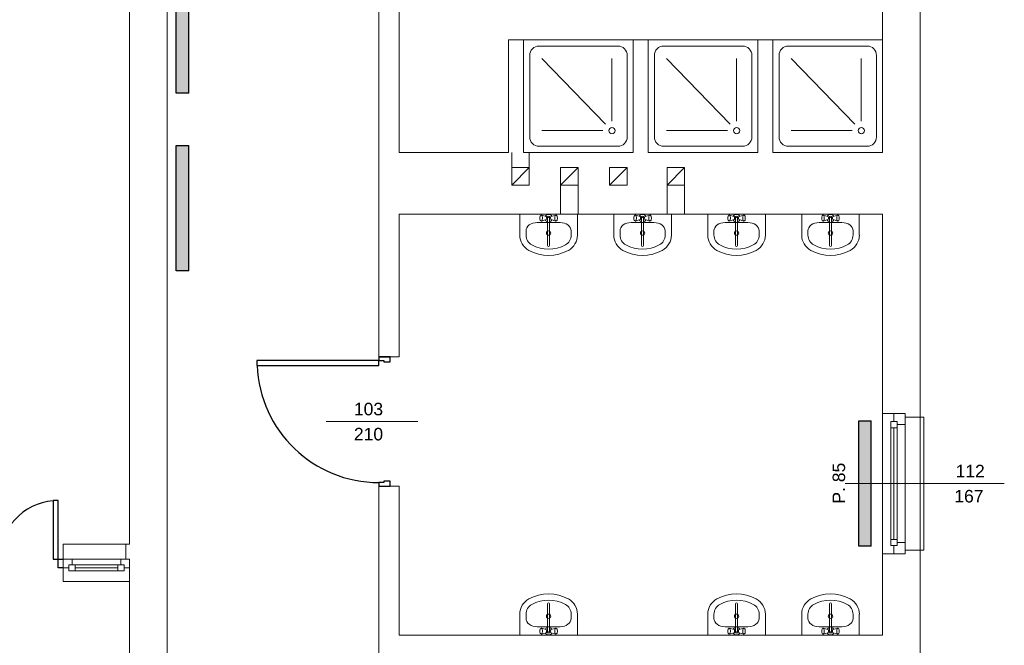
# Model space of a CAD drawing. Header units: millimetres. Extents: x 12683 to 90307, y 30842 to 62253.
# Tile 111 of 152: x 52363 to 53149, y 51122 to 51621. Entities that reach past the tile are written whole.
import ezdxf

# ---------------------------------------------------------------- set-up
doc = ezdxf.new("R2010")
doc.units = ezdxf.units.MM
doc.header["$LTSCALE"] = 0.6
doc.layers.add('zzz_podklady_drzwi', color=252, linetype='Continuous')
doc.layers.add('zzz_podklady_grzejniki_ist', color=252, linetype='Continuous')
for name, color, linetype, lineweight in [('zzz_podklady_drzwi_opisy', 252, 'Continuous', 15), ('zzz_podklady_okna_opisy', 252, 'Continuous', 15), ('zzz_podklady_sciany', 252, 'Continuous', 15)]:
    doc.layers.add(name, color=color, linetype=linetype, lineweight=lineweight)
doc.styles.add('GENERATED_STYLE_1', font='ARIAL.TTF')

msp = doc.modelspace()

# ---------------------------------------------------------------- hatches: boundary and pattern name
at = {"layer": 'zzz_podklady_grzejniki_ist'}
for points in [[(52497.69, 51661.81), (52487.69, 51661.81), (52487.69, 51561.81), (52497.69, 51561.81)], [(52497.69, 51520.32), (52487.69, 51520.32), (52487.69, 51420.32), (52497.69, 51420.32)], [(53042.58, 51300.53), (53032.58, 51300.53), (53032.58, 51200.53), (53042.58, 51200.53)]]:
    msp.add_hatch(color=256, dxfattribs=at).paths.add_polyline_path(points, flags=0)

# ---------------------------------------------------------------- linework, layer by layer
at = {"layer": 'zzz_podklady_drzwi'}
for p, q in [((52649.58, 51351.53), (52658.58, 51351.53)), ((52649.58, 51351.53), (52649.58, 51348.73)), ((52658.58, 51351.53), (52649.58, 51351.53)), ((52649.58, 51351.53), (52658.58, 51351.53)), ((52658.58, 51347.53), (52658.58, 51351.53)), ((52649.58, 51348.73), (52552.18, 51348.73)), ((52552.18, 51348.73), (52552.18, 51344.73)), ((52552.18, 51344.73), (52649.58, 51344.73)), ((52649.58, 51348.73), (52653.58, 51348.73)), ((52649.58, 51344.73), (52649.58, 51348.73)), ((52653.58, 51348.73), (52653.58, 51347.53)), ((52653.58, 51347.53), (52658.58, 51347.53)), ((52653.58, 51251.33), (52649.58, 51251.33)), ((52649.58, 51251.33), (52649.58, 51248.53)), ((52658.58, 51252.53), (52653.58, 51252.53)), ((52653.58, 51252.53), (52653.58, 51251.33)), ((52658.58, 51248.53), (52658.58, 51252.53)), ((52649.58, 51248.53), (52658.58, 51248.53)), ((52649.58, 51248.53), (52658.58, 51248.53)), ((52649.58, 51248.53), (52658.58, 51248.53)), ((52393.58, 51237.05), (52389.58, 51237.05)), ((52389.58, 51237.05), (52389.58, 51190.29)), ((52393.58, 51190.29), (52393.58, 51237.05)), ((52389.58, 51190.29), (52393.58, 51190.29)), ((52393.58, 51183.29), (52393.58, 51190.29)), ((52393.58, 51190.29), (52397.58, 51190.29)), ((52397.58, 51183.29), (52393.58, 51183.29))]:
    msp.add_line(p, q, dxfattribs=at)
for centre, radius, start, end in [((52649.58, 51348.73), 97.4, 182.35367, 270), ((52393.58, 51190.29), 46.76, 94.88936, 180)]:
    msp.add_arc(centre, radius, start, end, dxfattribs=at)
at = {"layer": 'zzz_podklady_drzwi_opisy'}
msp.add_line((52607.44, 51300.03), (52680.58, 51300.03), dxfattribs=at)
at = {"layer": 'zzz_podklady_grzejniki_ist'}
for p, q in [((52487.69, 51561.81), (52487.69, 51661.81)), ((52497.69, 51561.81), (52497.69, 51661.81)), ((52497.69, 51561.81), (52487.69, 51561.81)), ((52487.69, 51420.32), (52487.69, 51520.32)), ((52487.69, 51520.32), (52497.69, 51520.32)), ((52497.69, 51420.32), (52497.69, 51520.32)), ((52497.69, 51420.32), (52487.69, 51420.32)), ((53032.58, 51200.53), (53032.58, 51300.53)), ((53032.58, 51300.53), (53042.58, 51300.53)), ((53042.58, 51200.53), (53042.58, 51300.53)), ((53042.58, 51200.53), (53032.58, 51200.53))]:
    msp.add_line(p, q, dxfattribs=at)
at = {"layer": 'zzz_podklady_sciany'}
for p, q in [((52450.58, 52355.53), (52450.58, 51561.81)), ((52480.58, 51559.53), (52480.58, 52206.53)), ((52649.58, 51813.53), (52649.58, 51351.53)), ((52665.58, 51514.53), (52665.58, 51813.53)), ((53051.58, 51636.53), (53051.58, 51514.53)), ((53081.58, 51303.53), (53081.58, 51639.53)), ((52765.08, 51604.53), (52753.08, 51604.53)), ((52753.08, 51604.53), (52753.08, 51514.53)), ((52765.08, 51514.53), (52765.08, 51604.53)), ((52852.58, 51604.53), (52765.08, 51604.53)), ((52765.08, 51604.53), (52765.08, 51514.53)), ((52864.58, 51604.53), (52852.58, 51604.53)), ((52852.58, 51604.53), (52852.58, 51514.53)), ((52852.58, 51514.53), (52852.58, 51604.53)), ((52864.58, 51514.53), (52864.58, 51604.53)), ((52952.08, 51604.53), (52864.58, 51604.53)), ((52864.58, 51604.53), (52864.58, 51514.53)), ((52964.08, 51604.53), (52952.08, 51604.53)), ((52952.08, 51604.53), (52952.08, 51514.53)), ((52952.08, 51514.53), (52952.08, 51604.53)), ((52964.08, 51514.53), (52964.08, 51604.53)), ((53051.58, 51604.53), (52964.08, 51604.53)), ((52964.08, 51604.53), (52964.08, 51514.53)), ((53051.58, 51514.53), (53051.58, 51604.53)), ((52840.43, 51599.53), (52777.24, 51599.53)), ((52939.93, 51599.53), (52876.74, 51599.53)), ((53039.43, 51599.53), (52976.24, 51599.53)), ((52769.94, 51527.03), (52769.94, 51592.03)), ((52830.41, 51537.33), (52779.67, 51589.53)), ((52835.57, 51539.53), (52835.57, 51589.53)), ((52847.72, 51527.03), (52847.72, 51592.03)), ((52869.44, 51527.03), (52869.44, 51592.03)), ((52929.91, 51537.33), (52879.17, 51589.53)), ((52935.07, 51539.53), (52935.07, 51589.53)), ((52947.22, 51527.03), (52947.22, 51592.03)), ((52968.94, 51527.03), (52968.94, 51592.03)), ((53029.41, 51537.33), (52978.67, 51589.53)), ((53034.57, 51539.53), (53034.57, 51589.53)), ((53046.72, 51527.03), (53046.72, 51592.03)), ((52450.58, 51562.53), (52450.58, 51202.29)), ((52480.58, 51112.96), (52480.58, 51559.53)), ((52828.28, 51532.03), (52779.67, 51532.03)), ((52927.78, 51532.03), (52879.17, 51532.03)), ((53027.28, 51532.03), (52978.67, 51532.03)), ((52840.43, 51519.53), (52777.24, 51519.53)), ((52939.93, 51519.53), (52876.74, 51519.53)), ((53039.43, 51519.53), (52976.24, 51519.53)), ((52753.08, 51514.53), (52665.58, 51514.53)), ((52755.58, 51502.53), (52755.58, 51514.53)), ((52852.58, 51514.53), (52765.08, 51514.53)), ((52765.08, 51514.53), (52852.58, 51514.53)), ((52769.58, 51502.53), (52769.58, 51514.53)), ((52952.08, 51514.53), (52864.58, 51514.53)), ((52864.58, 51514.53), (52952.08, 51514.53)), ((53051.58, 51514.53), (52964.08, 51514.53)), ((52964.08, 51514.53), (53051.58, 51514.53)), ((52769.58, 51502.53), (52755.58, 51488.53)), ((52808.58, 51502.53), (52794.58, 51488.53)), ((52847.58, 51502.53), (52833.58, 51488.53)), ((52893.58, 51502.53), (52879.58, 51488.53)), ((52794.58, 51488.53), (52794.58, 51465.53)), ((52808.58, 51488.53), (52808.58, 51465.53)), ((52879.58, 51488.53), (52879.58, 51465.53)), ((52893.58, 51488.53), (52893.58, 51465.53)), ((52665.58, 51351.53), (52665.58, 51465.53)), ((52665.58, 51465.53), (53051.58, 51465.53)), ((52762, 51465.53), (52762, 51448.73)), ((52808, 51465.53), (52762, 51465.53)), ((52778.09, 51463.26), (52778.01, 51462.6)), ((52778.01, 51462.6), (52778.01, 51461.91)), ((52778.01, 51461.91), (52778.09, 51461.26)), ((52778.24, 51463.79), (52778.09, 51463.26)), ((52778.45, 51464.14), (52778.24, 51463.79)), ((52778.96, 51464.51), (52778.45, 51464.14)), ((52779.24, 51464.66), (52778.96, 51464.51)), ((52779.53, 51464.51), (52779.24, 51464.66)), ((52782.99, 51463.46), (52779.24, 51464.66)), ((52779.77, 51464.1), (52779.53, 51464.51)), ((52779.96, 51463.46), (52779.77, 51464.1)), ((52780.05, 51462.67), (52779.96, 51463.46)), ((52779.96, 51461.06), (52780.05, 51461.84)), ((52780.05, 51461.84), (52780.05, 51462.67)), ((52784.22, 51462.4), (52784.22, 51440.37)), ((52785.79, 51440.37), (52785.79, 51462.4)), ((52787.01, 51463.46), (52790.76, 51464.66)), ((52790.05, 51463.46), (52789.95, 51462.67)), ((52789.95, 51462.67), (52789.95, 51461.84)), ((52789.95, 51461.84), (52790.05, 51461.06)), ((52790.23, 51464.1), (52790.05, 51463.46)), ((52790.48, 51464.51), (52790.23, 51464.1)), ((52790.76, 51464.66), (52790.48, 51464.51)), ((52791.04, 51464.51), (52790.76, 51464.66)), ((52791.04, 51464.51), (52791.56, 51464.14)), ((52791.77, 51463.79), (52791.56, 51464.14)), ((52791.92, 51463.26), (52791.77, 51463.79)), ((52792, 51462.6), (52791.92, 51463.26)), ((52791.92, 51461.26), (52792, 51461.91)), ((52792, 51461.91), (52792, 51462.6)), ((52808, 51465.53), (52808, 51448.73)), ((52837, 51465.53), (52837, 51448.73)), ((52883, 51465.53), (52837, 51465.53)), ((52853.09, 51463.26), (52853.01, 51462.6)), ((52853.01, 51462.6), (52853.01, 51461.91)), ((52853.01, 51461.91), (52853.09, 51461.26)), ((52853.24, 51463.79), (52853.09, 51463.26)), ((52853.45, 51464.14), (52853.24, 51463.79)), ((52853.96, 51464.51), (52853.45, 51464.14)), ((52854.24, 51464.66), (52853.96, 51464.51)), ((52854.53, 51464.51), (52854.24, 51464.66)), ((52857.99, 51463.46), (52854.24, 51464.66)), ((52854.77, 51464.1), (52854.53, 51464.51)), ((52854.96, 51463.46), (52854.77, 51464.1)), ((52855.05, 51462.67), (52854.96, 51463.46)), ((52854.96, 51461.06), (52855.05, 51461.84)), ((52855.05, 51461.84), (52855.05, 51462.67)), ((52859.22, 51462.4), (52859.22, 51440.37)), ((52860.79, 51440.37), (52860.79, 51462.4)), ((52862.01, 51463.46), (52865.76, 51464.66)), ((52865.05, 51463.46), (52864.95, 51462.67)), ((52864.95, 51462.67), (52864.95, 51461.84)), ((52864.95, 51461.84), (52865.05, 51461.06)), ((52865.23, 51464.1), (52865.05, 51463.46)), ((52865.48, 51464.51), (52865.23, 51464.1)), ((52865.76, 51464.66), (52865.48, 51464.51)), ((52866.04, 51464.51), (52865.76, 51464.66)), ((52866.04, 51464.51), (52866.56, 51464.14)), ((52866.77, 51463.79), (52866.56, 51464.14)), ((52866.92, 51463.26), (52866.77, 51463.79)), ((52867, 51462.6), (52866.92, 51463.26)), ((52866.92, 51461.26), (52867, 51461.91)), ((52867, 51461.91), (52867, 51462.6)), ((52883, 51465.53), (52883, 51448.73)), ((52912, 51465.53), (52912, 51448.73)), ((52958, 51465.53), (52912, 51465.53)), ((52928.09, 51463.26), (52928.01, 51462.6)), ((52928.01, 51462.6), (52928.01, 51461.91)), ((52928.01, 51461.91), (52928.09, 51461.26)), ((52928.24, 51463.79), (52928.09, 51463.26)), ((52928.45, 51464.14), (52928.24, 51463.79)), ((52928.96, 51464.51), (52928.45, 51464.14)), ((52929.24, 51464.66), (52928.96, 51464.51)), ((52929.53, 51464.51), (52929.24, 51464.66)), ((52932.99, 51463.46), (52929.24, 51464.66)), ((52929.77, 51464.1), (52929.53, 51464.51)), ((52929.96, 51463.46), (52929.77, 51464.1)), ((52930.05, 51462.67), (52929.96, 51463.46)), ((52929.96, 51461.06), (52930.05, 51461.84)), ((52930.05, 51461.84), (52930.05, 51462.67)), ((52934.22, 51462.4), (52934.22, 51440.37)), ((52935.79, 51440.37), (52935.79, 51462.4)), ((52937.01, 51463.46), (52940.76, 51464.66)), ((52940.05, 51463.46), (52939.95, 51462.67)), ((52939.95, 51462.67), (52939.95, 51461.84)), ((52939.95, 51461.84), (52940.05, 51461.06)), ((52940.23, 51464.1), (52940.05, 51463.46)), ((52940.48, 51464.51), (52940.23, 51464.1)), ((52940.76, 51464.66), (52940.48, 51464.51)), ((52941.04, 51464.51), (52940.76, 51464.66)), ((52941.04, 51464.51), (52941.56, 51464.14)), ((52941.77, 51463.79), (52941.56, 51464.14)), ((52941.92, 51463.26), (52941.77, 51463.79)), ((52942, 51462.6), (52941.92, 51463.26)), ((52941.92, 51461.26), (52942, 51461.91)), ((52942, 51461.91), (52942, 51462.6)), ((52958, 51465.53), (52958, 51448.73)), ((52987, 51465.53), (52987, 51448.73)), ((53033, 51465.53), (52987, 51465.53)), ((53003.09, 51463.26), (53003.01, 51462.6)), ((53003.01, 51462.6), (53003.01, 51461.91)), ((53003.01, 51461.91), (53003.09, 51461.26)), ((53003.24, 51463.79), (53003.09, 51463.26)), ((53003.45, 51464.14), (53003.24, 51463.79)), ((53003.96, 51464.51), (53003.45, 51464.14)), ((53004.24, 51464.66), (53003.96, 51464.51)), ((53004.53, 51464.51), (53004.24, 51464.66)), ((53007.99, 51463.46), (53004.24, 51464.66)), ((53004.77, 51464.1), (53004.53, 51464.51)), ((53004.96, 51463.46), (53004.77, 51464.1)), ((53005.05, 51462.67), (53004.96, 51463.46)), ((53004.96, 51461.06), (53005.05, 51461.84)), ((53005.05, 51461.84), (53005.05, 51462.67)), ((53009.22, 51462.4), (53009.22, 51440.37)), ((53010.79, 51440.37), (53010.79, 51462.4)), ((53012.01, 51463.46), (53015.76, 51464.66)), ((53015.05, 51463.46), (53014.95, 51462.67)), ((53014.95, 51462.67), (53014.95, 51461.84)), ((53014.95, 51461.84), (53015.05, 51461.06)), ((53015.23, 51464.1), (53015.05, 51463.46)), ((53015.48, 51464.51), (53015.23, 51464.1)), ((53015.76, 51464.66), (53015.48, 51464.51)), ((53016.04, 51464.51), (53015.76, 51464.66)), ((53016.04, 51464.51), (53016.56, 51464.14)), ((53016.77, 51463.79), (53016.56, 51464.14)), ((53016.92, 51463.26), (53016.77, 51463.79)), ((53017, 51462.6), (53016.92, 51463.26)), ((53016.92, 51461.26), (53017, 51461.91)), ((53017, 51461.91), (53017, 51462.6)), ((53033, 51465.53), (53033, 51448.73)), ((53051.58, 51465.53), (53051.58, 51306.53)), ((52775.89, 51458.76), (52775.89, 51458.76)), ((52794.11, 51458.76), (52775.89, 51458.76)), ((52778.09, 51461.26), (52778.24, 51460.72)), ((52778.24, 51460.72), (52778.45, 51460.38)), ((52778.96, 51460), (52778.45, 51460.38)), ((52778.96, 51460), (52779.24, 51459.86)), ((52782.99, 51461.05), (52779.24, 51459.86)), ((52779.24, 51459.86), (52779.53, 51460)), ((52779.53, 51460), (52779.77, 51460.42)), ((52779.77, 51460.42), (52779.96, 51461.06)), ((52787.01, 51461.05), (52790.76, 51459.86)), ((52790.05, 51461.06), (52790.23, 51460.42)), ((52790.23, 51460.42), (52790.48, 51460)), ((52790.48, 51460), (52790.76, 51459.86)), ((52790.76, 51459.86), (52791.04, 51460)), ((52791.04, 51460), (52791.56, 51460.38)), ((52791.56, 51460.38), (52791.77, 51460.72)), ((52791.77, 51460.72), (52791.92, 51461.26)), ((52850.89, 51458.76), (52850.89, 51458.76)), ((52869.11, 51458.76), (52850.89, 51458.76)), ((52853.09, 51461.26), (52853.24, 51460.72)), ((52853.24, 51460.72), (52853.45, 51460.38)), ((52853.96, 51460), (52853.45, 51460.38)), ((52853.96, 51460), (52854.24, 51459.86)), ((52857.99, 51461.05), (52854.24, 51459.86)), ((52854.24, 51459.86), (52854.53, 51460)), ((52854.53, 51460), (52854.77, 51460.42)), ((52854.77, 51460.42), (52854.96, 51461.06)), ((52862.01, 51461.05), (52865.76, 51459.86)), ((52865.05, 51461.06), (52865.23, 51460.42)), ((52865.23, 51460.42), (52865.48, 51460)), ((52865.48, 51460), (52865.76, 51459.86)), ((52865.76, 51459.86), (52866.04, 51460)), ((52866.04, 51460), (52866.56, 51460.38)), ((52866.56, 51460.38), (52866.77, 51460.72)), ((52866.77, 51460.72), (52866.92, 51461.26)), ((52925.89, 51458.76), (52925.89, 51458.76)), ((52944.11, 51458.76), (52925.89, 51458.76)), ((52928.09, 51461.26), (52928.24, 51460.72)), ((52928.24, 51460.72), (52928.45, 51460.38)), ((52928.96, 51460), (52928.45, 51460.38)), ((52928.96, 51460), (52929.24, 51459.86)), ((52932.99, 51461.05), (52929.24, 51459.86)), ((52929.24, 51459.86), (52929.53, 51460)), ((52929.53, 51460), (52929.77, 51460.42)), ((52929.77, 51460.42), (52929.96, 51461.06)), ((52937.01, 51461.05), (52940.76, 51459.86)), ((52940.05, 51461.06), (52940.23, 51460.42)), ((52940.23, 51460.42), (52940.48, 51460)), ((52940.48, 51460), (52940.76, 51459.86)), ((52940.76, 51459.86), (52941.04, 51460)), ((52941.04, 51460), (52941.56, 51460.38)), ((52941.56, 51460.38), (52941.77, 51460.72)), ((52941.77, 51460.72), (52941.92, 51461.26)), ((53000.89, 51458.76), (53000.89, 51458.76)), ((53019.11, 51458.76), (53000.89, 51458.76)), ((53003.09, 51461.26), (53003.24, 51460.72)), ((53003.24, 51460.72), (53003.45, 51460.38)), ((53003.96, 51460), (53003.45, 51460.38)), ((53003.96, 51460), (53004.24, 51459.86)), ((53007.99, 51461.05), (53004.24, 51459.86)), ((53004.24, 51459.86), (53004.53, 51460)), ((53004.53, 51460), (53004.77, 51460.42)), ((53004.77, 51460.42), (53004.96, 51461.06)), ((53012.01, 51461.05), (53015.76, 51459.86)), ((53015.05, 51461.06), (53015.23, 51460.42)), ((53015.23, 51460.42), (53015.48, 51460)), ((53015.48, 51460), (53015.76, 51459.86)), ((53015.76, 51459.86), (53016.04, 51460)), ((53016.04, 51460), (53016.56, 51460.38)), ((53016.56, 51460.38), (53016.77, 51460.72)), ((53016.77, 51460.72), (53016.92, 51461.26)), ((52767, 51452.09), (52767, 51448.73)), ((52803, 51452.09), (52803, 51448.73)), ((52842, 51452.09), (52842, 51448.73)), ((52878, 51452.09), (52878, 51448.73)), ((52917, 51452.09), (52917, 51448.73)), ((52953, 51452.09), (52953, 51448.73)), ((52992, 51452.09), (52992, 51448.73)), ((53028, 51452.09), (53028, 51448.73)), ((52649.58, 51351.53), (52665.58, 51351.53)), ((53060.58, 51306.53), (53051.58, 51306.53)), ((53051.58, 51194.53), (53051.58, 51306.53)), ((53051.58, 51194.53), (53051.58, 51306.53)), ((53069.58, 51306.53), (53060.58, 51306.53)), ((53060.58, 51306.53), (53069.58, 51306.53)), ((53069.58, 51306.53), (53060.58, 51306.53)), ((53069.58, 51303.53), (53069.58, 51306.53)), ((53069.58, 51303.53), (53069.58, 51306.53)), ((53081.58, 51303.53), (53069.58, 51303.53)), ((53081.58, 51197.53), (53081.58, 51303.53)), ((53084.58, 51303.53), (53081.58, 51303.53)), ((53084.58, 51197.53), (53084.58, 51303.53)), ((52649.58, 51248.53), (52665.58, 51248.53)), ((52649.58, 51248.53), (52649.58, 50932.53)), ((52665.58, 51129.53), (52665.58, 51248.53)), ((52447.58, 51202.29), (52397.58, 51202.29)), ((52397.58, 51202.29), (52397.58, 51190.29)), ((52447.58, 51202.29), (52447.58, 51190.29)), ((52450.58, 51202.29), (52447.58, 51202.29)), ((53060.58, 51194.53), (53051.58, 51194.53)), ((53051.58, 51194.53), (53051.58, 51129.53)), ((53069.58, 51194.53), (53060.58, 51194.53)), ((53069.58, 51194.53), (53060.58, 51194.53)), ((53069.58, 51194.53), (53060.58, 51194.53)), ((53081.58, 51197.53), (53069.58, 51197.53)), ((53069.58, 51197.53), (53069.58, 51194.53)), ((53069.58, 51197.53), (53069.58, 51194.53)), ((53081.58, 50990.53), (53081.58, 51197.53)), ((53081.58, 51197.53), (53084.58, 51197.53)), ((52397.58, 51183.29), (52397.58, 51190.29)), ((52397.58, 51190.29), (52397.58, 51183.29)), ((52397.58, 51190.29), (52397.58, 51183.29)), ((52397.58, 51190.29), (52397.58, 51183.29)), ((52447.58, 51190.29), (52450.58, 51190.29)), ((52447.58, 51190.29), (52450.58, 51190.29)), ((52450.58, 51190.29), (52450.58, 51183.29)), ((52450.58, 51190.29), (52450.58, 51183.29)), ((52450.58, 51190.29), (52450.58, 51183.29)), ((52397.58, 51172.29), (52397.58, 51183.29)), ((52450.58, 51183.29), (52450.58, 51172.29)), ((52450.58, 51172.29), (52397.58, 51172.29)), ((52450.58, 51172.29), (52450.58, 51112.96)), ((52784.22, 51132.66), (52784.22, 51154.68)), ((52785.79, 51154.68), (52785.79, 51132.66)), ((52934.22, 51132.66), (52934.22, 51154.68)), ((52935.79, 51154.68), (52935.79, 51132.66)), ((53009.22, 51132.66), (53009.22, 51154.68)), ((53010.79, 51154.68), (53010.79, 51132.66)), ((52762, 51129.53), (52762, 51146.33)), ((52767, 51142.97), (52767, 51146.33)), ((52803, 51142.97), (52803, 51146.33)), ((52808, 51129.53), (52808, 51146.33)), ((52912, 51129.53), (52912, 51146.33)), ((52917, 51142.97), (52917, 51146.33)), ((52953, 51142.97), (52953, 51146.33)), ((52958, 51129.53), (52958, 51146.33)), ((52987, 51129.53), (52987, 51146.33)), ((52992, 51142.97), (52992, 51146.33)), ((53028, 51142.97), (53028, 51146.33)), ((53033, 51129.53), (53033, 51146.33)), ((52775.89, 51136.29), (52775.89, 51136.3)), ((52794.11, 51136.3), (52775.89, 51136.3)), ((52778.01, 51133.14), (52778.09, 51133.8)), ((52778.01, 51132.45), (52778.01, 51133.14)), ((52778.09, 51131.8), (52778.01, 51132.45)), ((52778.09, 51133.8), (52778.24, 51134.33)), ((52778.24, 51131.26), (52778.09, 51131.8)), ((52778.24, 51134.33), (52778.45, 51134.68)), ((52778.96, 51135.05), (52778.45, 51134.68)), ((52778.96, 51135.05), (52779.24, 51135.2)), ((52779.24, 51135.2), (52779.53, 51135.05)), ((52782.99, 51134), (52779.24, 51135.2)), ((52782.99, 51131.59), (52779.24, 51130.4)), ((52779.53, 51135.05), (52779.77, 51134.64)), ((52779.77, 51134.64), (52779.96, 51134)), ((52779.96, 51131.6), (52779.77, 51130.96)), ((52779.96, 51134), (52780.05, 51133.21)), ((52780.05, 51132.38), (52779.96, 51131.6)), ((52780.05, 51133.21), (52780.05, 51132.38)), ((52787.01, 51134), (52790.76, 51135.2)), ((52787.01, 51131.59), (52790.76, 51130.4)), ((52789.95, 51133.21), (52790.05, 51134)), ((52789.95, 51132.38), (52789.95, 51133.21)), ((52790.05, 51131.6), (52789.95, 51132.38)), ((52790.05, 51134), (52790.23, 51134.64)), ((52790.23, 51130.96), (52790.05, 51131.6)), ((52790.23, 51134.64), (52790.48, 51135.05)), ((52790.48, 51135.05), (52790.76, 51135.2)), ((52790.76, 51135.2), (52791.04, 51135.05)), ((52791.04, 51135.05), (52791.56, 51134.68)), ((52791.56, 51134.68), (52791.77, 51134.33)), ((52791.77, 51134.33), (52791.92, 51133.8)), ((52791.92, 51131.8), (52791.77, 51131.26)), ((52791.92, 51133.8), (52792, 51133.14)), ((52792, 51132.45), (52791.92, 51131.8)), ((52792, 51133.14), (52792, 51132.45)), ((52925.89, 51136.29), (52925.89, 51136.3)), ((52944.11, 51136.3), (52925.89, 51136.3)), ((52928.01, 51133.14), (52928.09, 51133.8)), ((52928.01, 51132.45), (52928.01, 51133.14)), ((52928.09, 51131.8), (52928.01, 51132.45)), ((52928.09, 51133.8), (52928.24, 51134.33)), ((52928.24, 51131.26), (52928.09, 51131.8)), ((52928.24, 51134.33), (52928.45, 51134.68)), ((52928.96, 51135.05), (52928.45, 51134.68)), ((52928.96, 51135.05), (52929.24, 51135.2)), ((52929.24, 51135.2), (52929.53, 51135.05)), ((52932.99, 51134), (52929.24, 51135.2)), ((52932.99, 51131.59), (52929.24, 51130.4)), ((52929.53, 51135.05), (52929.77, 51134.64)), ((52929.77, 51134.64), (52929.96, 51134)), ((52929.96, 51131.6), (52929.77, 51130.96)), ((52929.96, 51134), (52930.05, 51133.21)), ((52930.05, 51132.38), (52929.96, 51131.6)), ((52930.05, 51133.21), (52930.05, 51132.38)), ((52937.01, 51134), (52940.76, 51135.2)), ((52937.01, 51131.59), (52940.76, 51130.4)), ((52939.95, 51133.21), (52940.05, 51134)), ((52939.95, 51132.38), (52939.95, 51133.21)), ((52940.05, 51131.6), (52939.95, 51132.38)), ((52940.05, 51134), (52940.23, 51134.64)), ((52940.23, 51130.96), (52940.05, 51131.6)), ((52940.23, 51134.64), (52940.48, 51135.05)), ((52940.48, 51135.05), (52940.76, 51135.2)), ((52940.76, 51135.2), (52941.04, 51135.05)), ((52941.04, 51135.05), (52941.56, 51134.68)), ((52941.56, 51134.68), (52941.77, 51134.33)), ((52941.77, 51134.33), (52941.92, 51133.8)), ((52941.92, 51131.8), (52941.77, 51131.26)), ((52941.92, 51133.8), (52942, 51133.14)), ((52942, 51132.45), (52941.92, 51131.8)), ((52942, 51133.14), (52942, 51132.45)), ((53000.89, 51136.29), (53000.89, 51136.3)), ((53019.11, 51136.3), (53000.89, 51136.3)), ((53003.01, 51133.14), (53003.09, 51133.8)), ((53003.01, 51132.45), (53003.01, 51133.14)), ((53003.09, 51131.8), (53003.01, 51132.45)), ((53003.09, 51133.8), (53003.24, 51134.33)), ((53003.24, 51131.26), (53003.09, 51131.8)), ((53003.24, 51134.33), (53003.45, 51134.68)), ((53003.96, 51135.05), (53003.45, 51134.68)), ((53003.96, 51135.05), (53004.24, 51135.2)), ((53004.24, 51135.2), (53004.53, 51135.05)), ((53007.99, 51134), (53004.24, 51135.2)), ((53007.99, 51131.59), (53004.24, 51130.4)), ((53004.53, 51135.05), (53004.77, 51134.64)), ((53004.77, 51134.64), (53004.96, 51134)), ((53004.96, 51131.6), (53004.77, 51130.96)), ((53004.96, 51134), (53005.05, 51133.21)), ((53005.05, 51132.38), (53004.96, 51131.6)), ((53005.05, 51133.21), (53005.05, 51132.38)), ((53012.01, 51134), (53015.76, 51135.2)), ((53012.01, 51131.59), (53015.76, 51130.4)), ((53014.95, 51133.21), (53015.05, 51134)), ((53014.95, 51132.38), (53014.95, 51133.21)), ((53015.05, 51131.6), (53014.95, 51132.38)), ((53015.05, 51134), (53015.23, 51134.64)), ((53015.23, 51130.96), (53015.05, 51131.6)), ((53015.23, 51134.64), (53015.48, 51135.05)), ((53015.48, 51135.05), (53015.76, 51135.2)), ((53015.76, 51135.2), (53016.04, 51135.05)), ((53016.04, 51135.05), (53016.56, 51134.68)), ((53016.56, 51134.68), (53016.77, 51134.33)), ((53016.77, 51134.33), (53016.92, 51133.8)), ((53016.92, 51131.8), (53016.77, 51131.26)), ((53016.92, 51133.8), (53017, 51133.14)), ((53017, 51132.45), (53016.92, 51131.8)), ((53017, 51133.14), (53017, 51132.45)), ((53051.58, 51129.53), (52665.58, 51129.53)), ((52808, 51129.53), (52762, 51129.53)), ((52778.45, 51130.92), (52778.24, 51131.26)), ((52778.96, 51130.54), (52778.45, 51130.92)), ((52779.24, 51130.4), (52778.96, 51130.54)), ((52779.53, 51130.54), (52779.24, 51130.4)), ((52779.77, 51130.96), (52779.53, 51130.54)), ((52790.48, 51130.54), (52790.23, 51130.96)), ((52790.76, 51130.4), (52790.48, 51130.54)), ((52791.04, 51130.54), (52790.76, 51130.4)), ((52791.04, 51130.54), (52791.56, 51130.92)), ((52791.77, 51131.26), (52791.56, 51130.92)), ((52958, 51129.53), (52912, 51129.53)), ((52928.45, 51130.92), (52928.24, 51131.26)), ((52928.96, 51130.54), (52928.45, 51130.92)), ((52929.24, 51130.4), (52928.96, 51130.54)), ((52929.53, 51130.54), (52929.24, 51130.4)), ((52929.77, 51130.96), (52929.53, 51130.54)), ((52940.48, 51130.54), (52940.23, 51130.96)), ((52940.76, 51130.4), (52940.48, 51130.54)), ((52941.04, 51130.54), (52940.76, 51130.4)), ((52941.04, 51130.54), (52941.56, 51130.92)), ((52941.77, 51131.26), (52941.56, 51130.92)), ((53033, 51129.53), (52987, 51129.53)), ((53003.45, 51130.92), (53003.24, 51131.26)), ((53003.96, 51130.54), (53003.45, 51130.92)), ((53004.24, 51130.4), (53003.96, 51130.54)), ((53004.53, 51130.54), (53004.24, 51130.4)), ((53004.77, 51130.96), (53004.53, 51130.54)), ((53015.48, 51130.54), (53015.23, 51130.96)), ((53015.76, 51130.4), (53015.48, 51130.54)), ((53016.04, 51130.54), (53015.76, 51130.4)), ((53016.04, 51130.54), (53016.56, 51130.92)), ((53016.77, 51131.26), (53016.56, 51130.92))]:
    msp.add_line(p, q, dxfattribs=at)
at = {"layer": 'zzz_podklady_sciany', "flags": 128}
for points in [[(52769.58, 51502.53), (52755.58, 51502.53), (52755.58, 51488.53), (52769.58, 51488.53)], [(52808.58, 51502.53), (52794.58, 51502.53), (52794.58, 51488.53), (52808.58, 51488.53)], [(52847.58, 51502.53), (52833.58, 51502.53), (52833.58, 51488.53), (52847.58, 51488.53)], [(52893.58, 51502.53), (52879.58, 51502.53), (52879.58, 51488.53), (52893.58, 51488.53)]]:
    msp.add_lwpolyline(points, close=True, dxfattribs=at)
at = {"layer": 'zzz_podklady_sciany'}
for centre in [(52785, 51450.34), (52860, 51450.34), (52935, 51450.34), (53010, 51450.34), (52785, 51144.72), (52935, 51144.72), (53010, 51144.72)]:
    msp.add_circle(centre, 1.75, dxfattribs=at)
for centre, radius, start, end in [((52785, 51462.26), 3, 27.97653, 152.02347), ((52785, 51462.26), 1.68, 298.05488, 241.94512), ((52785, 51462.26), 0.8, 10, 170), ((52860, 51462.26), 3, 27.97653, 152.02347), ((52860, 51462.26), 1.68, 298.05488, 241.94512), ((52860, 51462.26), 0.8, 10, 170), ((52935, 51462.26), 3, 27.97653, 152.02347), ((52935, 51462.26), 1.68, 298.05488, 241.94512), ((52935, 51462.26), 0.8, 10, 170), ((53010, 51462.26), 3, 27.97653, 152.02347), ((53010, 51462.26), 1.68, 298.05488, 241.94512), ((53010, 51462.26), 0.8, 10, 170), ((52785, 51462.26), 3, 207.97653, 254.77469), ((52785, 51462.26), 3, 285.22531, 332.02347), ((52860, 51462.26), 3, 207.97653, 254.77469), ((52860, 51462.26), 3, 285.22531, 332.02347), ((52935, 51462.26), 3, 207.97653, 254.77469), ((52935, 51462.26), 3, 285.22531, 332.02347), ((53010, 51462.26), 3, 207.97653, 254.77469), ((53010, 51462.26), 3, 285.22531, 332.02347), ((52775.89, 51448.73), 13.89, 180, 241.52544), ((52775.89, 51448.73), 8.89, 180, 241.52544), ((52794.12, 51448.73), 8.89, 298.47456, 0), ((52794.12, 51448.73), 13.89, 298.47456, 0), ((52850.89, 51448.73), 13.89, 180, 241.52544), ((52850.89, 51448.73), 8.89, 180, 241.52544), ((52869.12, 51448.73), 8.89, 298.47456, 0), ((52869.12, 51448.73), 13.89, 298.47456, 0), ((52925.89, 51448.73), 13.89, 180, 241.52544), ((52925.89, 51448.73), 8.89, 180, 241.52544), ((52944.12, 51448.73), 8.89, 298.47456, 0), ((52944.12, 51448.73), 13.89, 298.47456, 0), ((53000.89, 51448.73), 13.89, 180, 241.52544), ((53000.89, 51448.73), 8.89, 180, 241.52544), ((53019.12, 51448.73), 8.89, 298.47456, 0), ((53019.12, 51448.73), 13.89, 298.47456, 0), ((52785, 51465.53), 28, 241.52544, 298.47456), ((52785, 51440.37), 0.788, 180, 0), ((52860, 51465.53), 28, 241.52544, 298.47456), ((52860, 51440.37), 0.788, 180, 0), ((52935, 51465.53), 28, 241.52544, 298.47456), ((52935, 51440.37), 0.788, 180, 0), ((53010, 51465.53), 28, 241.52544, 298.47456), ((53010, 51440.37), 0.788, 180, 0), ((52785, 51465.53), 33, 241.52544, 298.47456), ((52860, 51465.53), 33, 241.52544, 298.47456), ((52935, 51465.53), 33, 241.52544, 298.47456), ((53010, 51465.53), 33, 241.52544, 298.47456), ((52775.89, 51146.33), 13.89, 118.47456, 180), ((52785, 51129.53), 33, 61.52544, 118.47456), ((52785, 51129.53), 28, 61.52544, 118.47456), ((52785, 51154.68), 0.788, 0, 180), ((52794.12, 51146.33), 13.89, 0, 61.52544), ((52925.89, 51146.33), 13.89, 118.47456, 180), ((52935, 51129.53), 33, 61.52544, 118.47456), ((52935, 51129.53), 28, 61.52544, 118.47456), ((52935, 51154.68), 0.788, 0, 180), ((52944.12, 51146.33), 13.89, 0, 61.52544), ((53000.89, 51146.33), 13.89, 118.47456, 180), ((53010, 51129.53), 33, 61.52544, 118.47456), ((53010, 51129.53), 28, 61.52544, 118.47456), ((53010, 51154.68), 0.788, 0, 180), ((53019.12, 51146.33), 13.89, 0, 61.52544), ((52775.89, 51146.33), 8.89, 118.47456, 180), ((52794.12, 51146.33), 8.89, 0, 61.52544), ((52925.89, 51146.33), 8.89, 118.47456, 180), ((52944.12, 51146.33), 8.89, 0, 61.52544), ((53000.89, 51146.33), 8.89, 118.47456, 180), ((53019.12, 51146.33), 8.89, 0, 61.52544), ((52785, 51132.8), 3, 105.22531, 152.02347), ((52785, 51132.8), 1.68, 118.05488, 61.94512), ((52785, 51132.8), 0.8, 190, 350), ((52785, 51132.8), 3, 27.97653, 74.77469), ((52935, 51132.8), 3, 105.22531, 152.02347), ((52935, 51132.8), 1.68, 118.05488, 61.94512), ((52935, 51132.8), 0.8, 190, 350), ((52935, 51132.8), 3, 27.97653, 74.77469), ((53010, 51132.8), 3, 105.22531, 152.02347), ((53010, 51132.8), 1.68, 118.05488, 61.94512), ((53010, 51132.8), 0.8, 190, 350), ((53010, 51132.8), 3, 27.97653, 74.77469), ((52785, 51132.8), 3, 207.97653, 332.02347), ((52935, 51132.8), 3, 207.97653, 332.02347), ((53010, 51132.8), 3, 207.97653, 332.02347)]:
    msp.add_arc(centre, radius, start, end, dxfattribs=at)
for centre, major_axis, ratio, start_param, end_param in [((52777.24, 51592.03), (0, 7.5), 0.972222, 0, 1.570796), ((52840.43, 51592.03), (0, 7.5), 0.972222, 4.712389, 6.283185), ((52876.74, 51592.03), (0, 7.5), 0.972222, 0, 1.570796), ((52939.93, 51592.03), (0, 7.5), 0.972222, 4.712389, 6.283185), ((52976.24, 51592.03), (0, 7.5), 0.972222, 0, 1.570796), ((53039.43, 51592.03), (0, 7.5), 0.972222, 4.712389, 6.283185), ((52777.24, 51527.03), (0, 7.5), 0.972222, 1.570796, 3.141593), ((52840.43, 51527.03), (0, 7.5), 0.972222, 3.141593, 4.712389), ((52876.74, 51527.03), (0, 7.5), 0.972222, 1.570796, 3.141593), ((52939.93, 51527.03), (0, 7.5), 0.972222, 3.141593, 4.712389), ((52976.24, 51527.03), (0, 7.5), 0.972222, 1.570796, 3.141593), ((53039.43, 51527.03), (0, 7.5), 0.972222, 3.141593, 4.712389), ((52775.89, 51452.09), (8.89, 0), 0.750558, 1.570796, 3.141593), ((52794.11, 51452.09), (-8.89, 0), 0.750558, 3.141593, 4.712389), ((52850.89, 51452.09), (8.89, 0), 0.750558, 1.570796, 3.141593), ((52869.11, 51452.09), (-8.89, 0), 0.750558, 3.141593, 4.712389), ((52925.89, 51452.09), (8.89, 0), 0.750558, 1.570796, 3.141593), ((52944.11, 51452.09), (-8.89, 0), 0.750558, 3.141593, 4.712389), ((53000.89, 51452.09), (8.89, 0), 0.750558, 1.570796, 3.141593), ((53019.11, 51452.09), (-8.89, 0), 0.750558, 3.141593, 4.712389)]:
    msp.add_ellipse(centre, major_axis=major_axis, ratio=ratio, start_param=start_param, end_param=end_param, dxfattribs=at)
for centre in [(52835.57, 51532.03), (52935.07, 51532.03), (53034.57, 51532.03)]:
    msp.add_ellipse(centre, major_axis=(0, -2.5), ratio=0.972222, dxfattribs=at)
at = {"layer": 'zzz_podklady_sciany', "extrusion": (0, 0, -1)}
for centre, major_axis, start_param, end_param in [((52775.89, 51142.97), (8.89, 0), 1.570796, 3.141593), ((52794.11, 51142.97), (-8.89, 0), 3.141593, 4.712389), ((52925.89, 51142.97), (8.89, 0), 1.570796, 3.141593), ((52944.11, 51142.97), (-8.89, 0), 3.141593, 4.712389), ((53000.89, 51142.97), (8.89, 0), 1.570796, 3.141593), ((53019.11, 51142.97), (-8.89, 0), 3.141593, 4.712389)]:
    msp.add_ellipse(centre, major_axis=major_axis, ratio=0.750558, start_param=start_param, end_param=end_param, dxfattribs=at)

# ---------------------------------------------------------------- texts
at = {"layer": 'zzz_podklady_drzwi_opisy', "char_height": 10, "attachment_point": 7, "style": 'GENERATED_STYLE_1'}
for s, insert in [('{103}', (52629.58, 51304.82)), ('{210}', (52629.58, 51284.82))]:
    msp.add_mtext(s, dxfattribs=dict(at, insert=insert))
at = {"layer": 'zzz_podklady_okna_opisy', "char_height": 10, "attachment_point": 7, "style": 'GENERATED_STYLE_1'}
for s, insert in [('{112}', (53109.82, 51255.49)), ('{167}', (53108.82, 51235.32))]:
    msp.add_mtext(s, dxfattribs=dict(at, insert=insert))
at = {"layer": 'zzz_podklady_okna_opisy', "insert": (53021.79, 51234.53), "char_height": 10, "attachment_point": 7, "rotation": 90, "style": 'GENERATED_STYLE_1'}
msp.add_mtext('{P. 85}', dxfattribs=at)

# ---------------------------------------------------------------- wipeouts: each hides what was drawn before it
at = {"ltscale": 3705.867049}
msp.add_wipeout([(53058.08, 51295.03), (53063.08, 51295.03), (53063.08, 51297.53), (53069.58, 51297.53), (53069.58, 51203.53), (53063.08, 51203.53), (53063.08, 51206.03), (53058.08, 51206.03)], dxfattribs=at).dxf.layer = 'zzz_podklady_sciany'
at = {"ltscale": 1529.866408}
msp.add_wipeout([(52407.08, 51180.79), (52407.08, 51185.79), (52404.58, 51185.79), (52404.58, 51190.29), (52443.58, 51190.29), (52443.58, 51185.79), (52441.08, 51185.79), (52441.08, 51180.79)], dxfattribs=at).dxf.layer = 'zzz_podklady_sciany'

# ---------------------------------------------------------------- next in the draw order: linework, layer by layer
at = {"layer": 'zzz_podklady_okna_opisy'}
msp.add_line((53148.73, 51250.53), (53021.58, 51250.53), dxfattribs=at)
at = {"layer": 'zzz_podklady_sciany'}
for p, q in [((53060.58, 51300.03), (53060.58, 51306.53)), ((53069.58, 51306.53), (53069.58, 51297.53)), ((53058.08, 51295.03), (53058.08, 51300.03)), ((53058.08, 51300.03), (53063.08, 51300.03)), ((53063.08, 51300.03), (53060.58, 51300.03)), ((53063.08, 51297.53), (53063.08, 51300.03)), ((53063.08, 51300.03), (53063.08, 51295.03)), ((53069.58, 51297.53), (53063.08, 51297.53)), ((53069.58, 51297.53), (53069.58, 51203.53)), ((53058.08, 51206.03), (53058.08, 51295.03)), ((53058.08, 51206.03), (53058.08, 51295.03)), ((53063.08, 51295.03), (53058.08, 51295.03)), ((53060.58, 51206.03), (53060.58, 51295.03)), ((53063.08, 51206.03), (53063.08, 51295.03)), ((53058.08, 51201.03), (53058.08, 51206.03)), ((53058.08, 51206.03), (53063.08, 51206.03)), ((53063.08, 51206.03), (53063.08, 51201.03)), ((53063.08, 51201.03), (53063.08, 51203.53)), ((53063.08, 51203.53), (53069.58, 51203.53)), ((53069.58, 51203.53), (53069.58, 51194.53)), ((53063.08, 51201.03), (53058.08, 51201.03)), ((53060.58, 51194.53), (53060.58, 51201.03)), ((53060.58, 51201.03), (53063.08, 51201.03)), ((52397.58, 51190.29), (52404.58, 51190.29)), ((52404.58, 51190.29), (52404.58, 51185.79)), ((52404.58, 51190.29), (52443.58, 51190.29)), ((52443.58, 51185.79), (52443.58, 51190.29)), ((52443.58, 51190.29), (52450.58, 51190.29)), ((52402.08, 51183.29), (52397.58, 51183.29)), ((52404.58, 51185.79), (52402.08, 51185.79)), ((52402.08, 51185.79), (52402.08, 51183.29)), ((52402.08, 51185.79), (52407.08, 51185.79)), ((52402.08, 51180.79), (52402.08, 51185.79)), ((52407.08, 51180.79), (52402.08, 51180.79)), ((52441.08, 51185.79), (52407.08, 51185.79)), ((52407.08, 51185.79), (52407.08, 51180.79)), ((52441.08, 51183.29), (52407.08, 51183.29)), ((52441.08, 51180.79), (52407.08, 51180.79)), ((52441.08, 51180.79), (52407.08, 51180.79)), ((52441.08, 51180.79), (52441.08, 51185.79)), ((52441.08, 51185.79), (52446.08, 51185.79)), ((52446.08, 51180.79), (52441.08, 51180.79)), ((52446.08, 51185.79), (52443.58, 51185.79)), ((52446.08, 51183.29), (52446.08, 51185.79)), ((52446.08, 51185.79), (52446.08, 51180.79)), ((52450.58, 51183.29), (52446.08, 51183.29))]:
    msp.add_line(p, q, dxfattribs=at)

doc.saveas('drawing.dxf')
